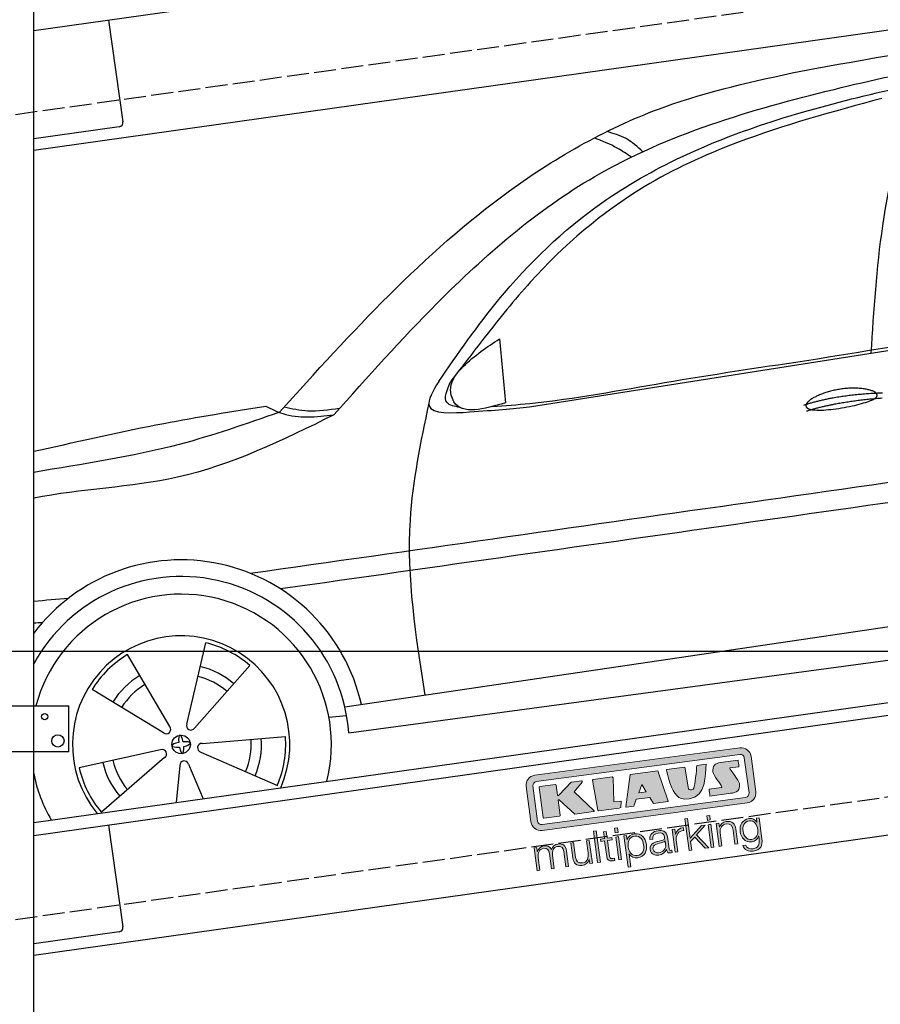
# Model space of a CAD drawing. Extents: x 13 to 6414, y -100 to 6001.
# Tile 3 of 6: x 1252 to 3214, y 1436 to 3680. Entities that reach past the tile are written whole.
import ezdxf

# ---------------------------------------------------------------- set-up
doc = ezdxf.new("R2010")
doc.units = 0
doc.header["$LTSCALE"] = 10
doc.header["$MEASUREMENT"] = 0
doc.linetypes.add('GEN3', pattern=[6.25, 5, -1.25])
doc.layers.get('0').update_dxf_attribs({"linetype": 'CONTINUOUS'})
doc.layers.get('DEFPOINTS').update_dxf_attribs({"linetype": 'CONTINUOUS'})
doc.layers.add('3', color=6, linetype='GEN3')
doc.layers.add('CAR', color=1, linetype='CONTINUOUS')
for name, color, linetype, lineweight in [('AM_0', 7, 'CONTINUOUS', 30), ('AM_5', 3, 'CONTINUOUS', 15), ('Logo', 7, 'CONTINUOUS', 25)]:
    doc.layers.add(name, color=color, linetype=linetype, lineweight=lineweight)
doc.dimstyles.new('KLAUS_DXF', dxfattribs={"dimscale": 20, "dimtxt": 3.5, "dimasz": 2, "dimexe": 2, "dimexo": 1, "dimgap": 1.5, "dimtad": 1, "dimlfac": 0.1, "dimdsep": 46, "dimtxsty": 'STANDARD', "dimblk": 'DOT', "dimcen": 2, "dimclrd": 256, "dimclre": 256, "dimclrt": 2, "dimadec": 0, "dimazin": 0, "dimtfac": 1, "dimtmove": 2, "dimatfit": 3, "dimfxl": 1, "dimtolj": 1, "dimarcsym": 0})

# ---------------------------------------------------------------- blocks, each defined once
blk = doc.blocks.new('KLAUS')
at = {"layer": 'Logo'}
h = blk.add_hatch(color=8, dxfattribs=at)
h.dxf.hatch_style = 2
edge = h.paths.add_edge_path()
edge.add_spline(control_points=[(3.6, 29.09), (2.88, 29.09), (2.3, 28.51), (2.3, 27.8), (2.3, 27.8), (2.3, 16.11), (2.3, 16.11), (2.3, 15.39), (2.88, 14.81), (3.6, 14.81), (3.6, 14.81), (71.16, 14.81), (71.16, 14.81), (71.88, 14.81), (72.46, 15.39), (72.46, 16.11), (72.46, 16.11), (72.46, 27.8), (72.46, 27.8), (72.46, 28.51), (71.88, 29.09), (71.16, 29.09), (71.16, 29.09), (3.6, 29.09), (3.6, 29.09), (3.6, 29.09), (3.6, 29.09), (3.6, 29.09)], knot_values=[0, 0, 0, 0, 1, 1, 1, 2, 2, 2, 3, 3, 3, 4, 4, 4, 5, 5, 5, 6, 6, 6, 7, 7, 7, 8, 8, 8, 9, 9, 9, 9], degree=3, periodic=0)
edge = h.paths.add_edge_path()
edge.add_spline(control_points=[(3.35, 31.23), (3.35, 31.23), (71.47, 31.23), (71.47, 31.23), (73.26, 31.23), (74.71, 29.77), (74.71, 27.99), (74.71, 27.99), (74.71, 16.17), (74.71, 16.17), (74.71, 14.38), (73.26, 12.93), (71.47, 12.93), (71.47, 12.93), (3.35, 12.93), (3.35, 12.93), (1.56, 12.93), (0.11, 14.38), (0.11, 16.17), (0.11, 16.17), (0.11, 27.99), (0.11, 27.99), (0.11, 29.77), (1.56, 31.23), (3.35, 31.23), (3.35, 31.23), (3.35, 31.23), (3.35, 31.23)], knot_values=[0, 0, 0, 0, 1, 1, 1, 2, 2, 2, 3, 3, 3, 4, 4, 4, 5, 5, 5, 6, 6, 6, 7, 7, 7, 8, 8, 8, 9, 9, 9, 9], degree=3, periodic=0)
h = blk.add_hatch(color=8, dxfattribs=at)
h.dxf.hatch_style = 2
edge = h.paths.add_edge_path()
edge.add_spline(control_points=[(4.5, 27.33), (4.5, 27.33), (9.7, 27.33), (9.7, 27.33), (9.84, 27.33), (9.96, 27.22), (9.96, 27.08), (9.96, 27.08), (9.96, 23.69), (9.96, 23.69), (9.96, 23.69), (9.94, 23.64), (10.04, 23.59), (10.14, 23.53), (10.2, 23.57), (10.2, 23.57), (10.2, 23.57), (10.51, 23.75), (10.51, 23.75), (10.51, 23.75), (14.94, 27.33), (14.94, 27.33), (14.94, 27.33), (18.41, 27.33), (18.41, 27.33), (18.41, 27.33), (18.49, 27.33), (18.56, 27.2), (18.65, 27.04), (18.53, 26.91), (18.53, 26.91), (18.53, 26.91), (15.49, 24.11), (15.49, 24.11), (15.49, 24.11), (21.14, 17.06), (21.14, 17.06), (21.14, 17.06), (21.13, 16.91), (21.13, 16.91), (21.08, 16.84), (20.99, 16.82), (20.99, 16.82), (20.99, 16.82), (14.7, 16.82), (14.7, 16.82), (14.7, 16.82), (10.26, 22.17), (10.26, 22.17), (10.26, 22.17), (10.19, 22.24), (10.08, 22.21), (9.97, 22.18), (9.96, 22.11), (9.96, 22.11), (9.96, 22.11), (9.96, 17.08), (9.96, 17.08), (9.96, 16.94), (9.84, 16.82), (9.7, 16.82), (9.7, 16.82), (4.5, 16.82), (4.5, 16.82), (4.36, 16.82), (4.25, 16.94), (4.25, 17.08), (4.25, 17.08), (4.25, 27.08), (4.25, 27.08), (4.25, 27.22), (4.36, 27.33), (4.5, 27.33), (4.5, 27.33), (4.5, 27.33), (4.5, 27.33)], knot_values=[0, 0, 0, 0, 1, 1, 1, 2, 2, 2, 3, 3, 3, 4, 4, 4, 5, 5, 5, 6, 6, 6, 7, 7, 7, 8, 8, 8, 9, 9, 9, 10, 10, 10, 11, 11, 11, 12, 12, 12, 13, 13, 13, 14, 14, 14, 15, 15, 15, 16, 16, 16, 17, 17, 17, 18, 18, 18, 19, 19, 19, 20, 20, 20, 21, 21, 21, 22, 22, 22, 23, 23, 23, 24, 24, 24, 25, 25, 25, 25], degree=3, periodic=0)
h = blk.add_hatch(color=8, dxfattribs=at)
h.dxf.hatch_style = 2
h.paths.add_polyline_path([(22.42, 17.06), (21.97, 27.15), (22.24, 27.33), (28.55, 27.33), (28.86, 26.97), (28.01, 19.08), (30.26, 19.07), (30.44, 18.95), (30.08, 16.95), (29.49, 16.82), (22.6, 16.82)])
h = blk.add_hatch(color=8, dxfattribs=at)
h.paths.add_polyline_path([(36.52, 21.01), (38.93, 21.01), (37.87, 23.57)])
h.paths.add_polyline_path([(34.52, 27.33), (43.65, 27.33), (45.76, 16.94), (45.57, 16.82), (40.83, 16.82), (39.89, 18.95), (35.42, 18.95), (34.27, 16.82), (31.78, 16.82), (31.66, 17)])
h = blk.add_hatch(color=8, dxfattribs=at)
h.dxf.hatch_style = 2
edge = h.paths.add_edge_path()
edge.add_spline(control_points=[(52.69, 27.32), (52.69, 27.32), (52.88, 20.14), (52.88, 20.14), (53.01, 19.89), (53.2, 19.77), (53.43, 19.71), (53.91, 19.59), (54.43, 19.57), (54.64, 20.03), (55.23, 21.34), (56.27, 25.45), (56.6, 27.33), (56.6, 27.33), (59.77, 27.33), (59.77, 27.33), (58.77, 23.9), (58.56, 16.82), (52.63, 16.76), (48.72, 16.72), (48.01, 19.35), (47.27, 22.24), (46.89, 23.68), (46.54, 27.33), (46.54, 27.33), (46.54, 27.33), (52.69, 27.32), (52.69, 27.32), (52.69, 27.32), (52.69, 27.32), (52.69, 27.32)], knot_values=[0, 0, 0, 0, 1, 1, 1, 2, 2, 2, 3, 3, 3, 4, 4, 4, 5, 5, 5, 6, 6, 6, 7, 7, 7, 8, 8, 8, 9, 9, 9, 10, 10, 10, 10], degree=3, periodic=0)
h = blk.add_hatch(color=8, dxfattribs=at)
h.dxf.hatch_style = 2
edge = h.paths.add_edge_path()
edge.add_spline(control_points=[(64.46, 27.33), (64.46, 27.33), (70.31, 27.33), (70.31, 27.33), (70.31, 26.52), (70.31, 26.02), (70.31, 25.12), (70.31, 25.12), (67.3, 25.12), (67.3, 25.12), (67.24, 25.04), (67.25, 25.11), (67.25, 24.91), (67.25, 24.88), (69.73, 20.38), (69.73, 19.57), (69.73, 16.4), (67.22, 16.81), (65.9, 16.82), (65.9, 16.82), (59.59, 16.82), (59.59, 16.82), (59.59, 17.76), (59.59, 18.23), (59.59, 19.14), (59.59, 19.14), (63.75, 19.14), (63.75, 19.14), (63.82, 19.22), (63.81, 19.11), (63.81, 19.31), (63.81, 20.32), (61.58, 23.06), (61.58, 24.63), (61.58, 26.33), (62.83, 27.34), (64.46, 27.33), (64.46, 27.33), (64.46, 27.33), (64.46, 27.33)], knot_values=[0, 0, 0, 0, 1, 1, 1, 2, 2, 2, 3, 3, 3, 4, 4, 4, 5, 5, 5, 6, 6, 6, 7, 7, 7, 8, 8, 8, 9, 9, 9, 10, 10, 10, 11, 11, 11, 12, 12, 12, 13, 13, 13, 13], degree=3, periodic=0)
h = blk.add_hatch(color=30, dxfattribs=at)
h.dxf.hatch_style = 2
h.paths.add_polyline_path([(20.07, 0), (20.99, 0), (20.99, 10.45), (20.07, 10.45)])
h = blk.add_hatch(color=30, dxfattribs=at)
h.dxf.hatch_style = 2
edge = h.paths.add_edge_path()
edge.add_spline(control_points=[(24.22, 9.82), (24.22, 9.82), (23.3, 9.82), (23.3, 9.82), (23.3, 9.82), (23.3, 7.55), (23.3, 7.55), (23.3, 7.55), (21.98, 7.55), (21.98, 7.55), (21.98, 7.55), (21.98, 6.78), (21.98, 6.78), (21.98, 6.78), (23.3, 6.78), (23.3, 6.78), (23.3, 6.78), (23.3, 1.61), (23.3, 1.61), (23.28, 0.32), (23.71, -0.09), (24.94, -0.09), (25.22, -0.09), (25.48, -0.06), (25.76, -0.06), (25.76, -0.06), (25.76, 0.73), (25.76, 0.73), (25.5, 0.7), (25.23, 0.69), (24.97, 0.69), (24.31, 0.73), (24.22, 1.08), (24.22, 1.68), (24.22, 1.68), (24.22, 6.78), (24.22, 6.78), (24.22, 6.78), (25.76, 6.78), (25.76, 6.78), (25.76, 6.78), (25.76, 7.55), (25.76, 7.55), (25.76, 7.55), (24.22, 7.55), (24.22, 7.55), (24.22, 7.55), (24.22, 9.82), (24.22, 9.82), (24.22, 9.82), (24.22, 9.82), (24.22, 9.82)], knot_values=[0, 0, 0, 0, 1, 1, 1, 2, 2, 2, 3, 3, 3, 4, 4, 4, 5, 5, 5, 6, 6, 6, 7, 7, 7, 8, 8, 8, 9, 9, 9, 10, 10, 10, 11, 11, 11, 12, 12, 12, 13, 13, 13, 14, 14, 14, 15, 15, 15, 16, 16, 16, 17, 17, 17, 17], degree=3, periodic=0)
h = blk.add_hatch(color=30, dxfattribs=at)
h.paths.add_polyline_path([(27.1, 0), (28.03, 0), (28.03, 7.55), (27.1, 7.55)])
h.paths.add_polyline_path([(27.1, 8.98), (28.03, 8.98), (28.03, 10.45), (27.1, 10.45)])
h = blk.add_hatch(color=30, dxfattribs=at)
h.dxf.hatch_style = 2
h.paths.add_polyline_path([(50.4, 0), (51.32, 0), (51.32, 2.87), (52.82, 4.11), (55.8, 0), (56.96, 0), (53.52, 4.76), (56.74, 7.55), (55.51, 7.55), (51.32, 3.89), (51.32, 10.45), (50.4, 10.45)])
h = blk.add_hatch(color=30, dxfattribs=at)
h.paths.add_polyline_path([(57.74, 0), (58.66, 0), (58.66, 7.55), (57.74, 7.55)])
h.paths.add_polyline_path([(57.74, 8.98), (58.66, 8.98), (58.66, 10.45), (57.74, 10.45)])
h = blk.add_hatch(color=30, dxfattribs=at)
h.dxf.hatch_style = 2
edge = h.paths.add_edge_path()
edge.add_spline(control_points=[(0, 0), (0, 0), (0.92, 0), (0.92, 0), (0.92, 0), (0.92, 4.22), (0.92, 4.22), (0.94, 5.8), (1.58, 7), (3.18, 7), (4.35, 7), (4.77, 6.15), (4.76, 5.12), (4.76, 5.12), (4.76, 0), (4.76, 0), (4.76, 0), (5.68, 0), (5.68, 0), (5.68, 0), (5.68, 4.27), (5.68, 4.27), (5.68, 5.68), (6.14, 7), (7.73, 7), (9.05, 7), (9.52, 6.32), (9.52, 5.08), (9.52, 5.08), (9.52, 0), (9.52, 0), (9.52, 0), (10.44, 0), (10.44, 0), (10.44, 0), (10.44, 5.12), (10.44, 5.12), (10.44, 6.91), (9.59, 7.77), (7.94, 7.77), (6.94, 7.77), (5.99, 7.29), (5.54, 6.3), (5.26, 7.29), (4.36, 7.77), (3.37, 7.77), (2.17, 7.77), (1.38, 7.19), (0.89, 6.28), (0.89, 6.28), (0.85, 6.28), (0.85, 6.28), (0.85, 6.28), (0.85, 7.55), (0.85, 7.55), (0.85, 7.55), (0, 7.55), (0, 7.55), (0, 7.55), (0, 0), (0, 0), (0, 0), (0, 0), (0, 0)], knot_values=[0, 0, 0, 0, 1, 1, 1, 2, 2, 2, 3, 3, 3, 4, 4, 4, 5, 5, 5, 6, 6, 6, 7, 7, 7, 8, 8, 8, 9, 9, 9, 10, 10, 10, 11, 11, 11, 12, 12, 12, 13, 13, 13, 14, 14, 14, 15, 15, 15, 16, 16, 16, 17, 17, 17, 18, 18, 18, 19, 19, 19, 20, 20, 20, 21, 21, 21, 21], degree=3, periodic=0)
h = blk.add_hatch(color=30, dxfattribs=at)
h.dxf.hatch_style = 2
edge = h.paths.add_edge_path()
edge.add_spline(control_points=[(18.31, 7.55), (18.31, 7.55), (17.39, 7.55), (17.39, 7.55), (17.39, 7.55), (17.39, 3.59), (17.39, 3.59), (17.39, 2.05), (16.7, 0.56), (15.12, 0.56), (13.66, 0.56), (13.15, 1.27), (13.1, 2.64), (13.1, 2.64), (13.1, 7.55), (13.1, 7.55), (13.1, 7.55), (12.18, 7.55), (12.18, 7.55), (12.18, 7.55), (12.18, 2.65), (12.18, 2.65), (12.18, 0.89), (12.93, -0.22), (14.83, -0.22), (15.96, -0.22), (16.95, 0.35), (17.44, 1.36), (17.44, 1.36), (17.47, 1.36), (17.47, 1.36), (17.47, 1.36), (17.47, 0), (17.47, 0), (17.47, 0), (18.31, 0), (18.31, 0), (18.31, 0), (18.31, 7.55), (18.31, 7.55), (18.31, 7.55), (18.31, 7.55), (18.31, 7.55)], knot_values=[0, 0, 0, 0, 1, 1, 1, 2, 2, 2, 3, 3, 3, 4, 4, 4, 5, 5, 5, 6, 6, 6, 7, 7, 7, 8, 8, 8, 9, 9, 9, 10, 10, 10, 11, 11, 11, 12, 12, 12, 13, 13, 13, 14, 14, 14, 14], degree=3, periodic=0)
h = blk.add_hatch(color=30, dxfattribs=at)
edge = h.paths.add_edge_path()
edge.add_spline(control_points=[(35.84, 3.78), (35.84, 2.21), (35.12, 0.56), (33.37, 0.56), (31.4, 0.56), (30.72, 2.21), (30.72, 3.78), (30.72, 5.49), (31.33, 7), (33.37, 7), (35.12, 7), (35.84, 5.34), (35.84, 3.78), (35.84, 3.78), (35.84, 3.78), (35.84, 3.78)], knot_values=[0, 0, 0, 0, 1, 1, 1, 2, 2, 2, 3, 3, 3, 4, 4, 4, 5, 5, 5, 5], degree=3, periodic=0)
edge = h.paths.add_edge_path()
edge.add_spline(control_points=[(29.79, -2.8), (29.79, -2.8), (30.72, -2.8), (30.72, -2.8), (30.72, -2.8), (30.72, 1.43), (30.72, 1.43), (30.72, 1.43), (30.74, 1.43), (30.74, 1.43), (31.14, 0.35), (32.24, -0.22), (33.37, -0.22), (35.66, -0.22), (36.76, 1.64), (36.76, 3.78), (36.76, 5.91), (35.66, 7.77), (33.37, 7.77), (32.15, 7.77), (31.1, 7.14), (30.67, 6.12), (30.67, 6.12), (30.64, 6.12), (30.64, 6.12), (30.64, 6.12), (30.64, 7.55), (30.64, 7.55), (30.64, 7.55), (29.79, 7.55), (29.79, 7.55), (29.79, 7.55), (29.79, -2.8), (29.79, -2.8), (29.79, -2.8), (29.79, -2.8), (29.79, -2.8)], knot_values=[0, 0, 0, 0, 1, 1, 1, 2, 2, 2, 3, 3, 3, 4, 4, 4, 5, 5, 5, 6, 6, 6, 7, 7, 7, 8, 8, 8, 9, 9, 9, 10, 10, 10, 11, 11, 11, 12, 12, 12, 12], degree=3, periodic=0)
h = blk.add_hatch(color=30, dxfattribs=at)
edge = h.paths.add_edge_path()
edge.add_spline(control_points=[(43.03, 2.93), (43.04, 1.45), (41.8, 0.56), (40.39, 0.56), (39.53, 0.56), (38.71, 1.13), (38.71, 2.05), (38.71, 3.53), (40.66, 3.51), (42.22, 3.79), (42.47, 3.84), (42.88, 3.91), (43, 4.13), (43, 4.13), (43.03, 4.13), (43.03, 4.13), (43.03, 4.13), (43.03, 2.93), (43.03, 2.93), (43.03, 2.93), (43.03, 2.93), (43.03, 2.93)], knot_values=[0, 0, 0, 0, 1, 1, 1, 2, 2, 2, 3, 3, 3, 4, 4, 4, 5, 5, 5, 6, 6, 6, 7, 7, 7, 7], degree=3, periodic=0)
edge = h.paths.add_edge_path()
edge.add_spline(control_points=[(39.03, 5.24), (39.06, 6.47), (39.91, 7), (41.05, 7), (42.14, 7), (43.03, 6.69), (43.03, 5.45), (43.03, 4.61), (42.6, 4.51), (41.84, 4.42), (39.85, 4.19), (37.79, 4.11), (37.79, 1.99), (37.79, 0.47), (38.93, -0.22), (40.32, -0.22), (41.77, -0.22), (42.43, 0.34), (43.07, 1.32), (43.07, 1.32), (43.1, 1.32), (43.1, 1.32), (43.1, 0.53), (43.25, 0), (44.19, 0), (44.43, 0), (44.58, 0.01), (44.79, 0.06), (44.79, 0.06), (44.79, 0.83), (44.79, 0.83), (44.71, 0.81), (44.6, 0.78), (44.49, 0.78), (44.13, 0.78), (43.95, 0.98), (43.95, 1.33), (43.95, 1.33), (43.95, 5.34), (43.95, 5.34), (43.95, 7.36), (42.5, 7.77), (41.17, 7.77), (39.44, 7.77), (38.2, 7.01), (38.11, 5.24), (38.11, 5.24), (39.03, 5.24), (39.03, 5.24), (39.03, 5.24), (39.03, 5.24), (39.03, 5.24)], knot_values=[0, 0, 0, 0, 1, 1, 1, 2, 2, 2, 3, 3, 3, 4, 4, 4, 5, 5, 5, 6, 6, 6, 7, 7, 7, 8, 8, 8, 9, 9, 9, 10, 10, 10, 11, 11, 11, 12, 12, 12, 13, 13, 13, 14, 14, 14, 15, 15, 15, 16, 16, 16, 17, 17, 17, 17], degree=3, periodic=0)
h = blk.add_hatch(color=30, dxfattribs=at)
h.dxf.hatch_style = 2
edge = h.paths.add_edge_path()
edge.add_spline(control_points=[(45.79, 0), (45.79, 0), (46.71, 0), (46.71, 0), (46.71, 0), (46.71, 4.03), (46.71, 4.03), (46.71, 5.59), (47.85, 6.82), (49.52, 6.73), (49.52, 6.73), (49.52, 7.66), (49.52, 7.66), (48.16, 7.72), (47.14, 7), (46.67, 5.78), (46.67, 5.78), (46.64, 5.78), (46.64, 5.78), (46.64, 5.78), (46.64, 7.55), (46.64, 7.55), (46.64, 7.55), (45.79, 7.55), (45.79, 7.55), (45.79, 7.55), (45.79, 0), (45.79, 0), (45.79, 0), (45.79, 0), (45.79, 0)], knot_values=[0, 0, 0, 0, 1, 1, 1, 2, 2, 2, 3, 3, 3, 4, 4, 4, 5, 5, 5, 6, 6, 6, 7, 7, 7, 8, 8, 8, 9, 9, 9, 10, 10, 10, 10], degree=3, periodic=0)
h = blk.add_hatch(color=30, dxfattribs=at)
h.dxf.hatch_style = 2
edge = h.paths.add_edge_path()
edge.add_spline(control_points=[(60.41, 0), (60.41, 0), (61.33, 0), (61.33, 0), (61.33, 0), (61.33, 4.41), (61.33, 4.41), (61.36, 5.89), (62.24, 7), (63.7, 7), (65.2, 7), (65.62, 6.02), (65.62, 4.71), (65.62, 4.71), (65.62, 0), (65.62, 0), (65.62, 0), (66.54, 0), (66.54, 0), (66.54, 0), (66.54, 4.86), (66.54, 4.86), (66.54, 6.66), (65.9, 7.77), (63.78, 7.77), (62.71, 7.77), (61.7, 7.16), (61.36, 6.25), (61.36, 6.25), (61.33, 6.25), (61.33, 6.25), (61.33, 6.25), (61.33, 7.55), (61.33, 7.55), (61.33, 7.55), (60.41, 7.55), (60.41, 7.55), (60.41, 7.55), (60.41, 0), (60.41, 0), (60.41, 0), (60.41, 0), (60.41, 0)], knot_values=[0, 0, 0, 0, 1, 1, 1, 2, 2, 2, 3, 3, 3, 4, 4, 4, 5, 5, 5, 6, 6, 6, 7, 7, 7, 8, 8, 8, 9, 9, 9, 10, 10, 10, 11, 11, 11, 12, 12, 12, 13, 13, 13, 14, 14, 14, 14], degree=3, periodic=0)
h = blk.add_hatch(color=30, dxfattribs=at)
edge = h.paths.add_edge_path()
edge.add_spline(control_points=[(71.32, 0.86), (69.62, 0.86), (68.83, 2.34), (68.83, 3.86), (68.83, 5.43), (69.56, 7), (71.32, 7), (73.06, 7), (73.75, 5.34), (73.75, 3.86), (73.75, 2.33), (72.91, 0.86), (71.32, 0.86), (71.32, 0.86), (71.32, 0.86), (71.32, 0.86)], knot_values=[0, 0, 0, 0, 1, 1, 1, 2, 2, 2, 3, 3, 3, 4, 4, 4, 5, 5, 5, 5], degree=3, periodic=0)
edge = h.paths.add_edge_path()
edge.add_spline(control_points=[(74.67, 7.55), (74.67, 7.55), (73.75, 7.55), (73.75, 7.55), (73.75, 7.55), (73.75, 6.25), (73.75, 6.25), (73.75, 6.25), (73.72, 6.25), (73.72, 6.25), (73.35, 7.09), (72.41, 7.77), (71.32, 7.77), (69.13, 7.77), (67.9, 6.05), (67.9, 3.97), (67.9, 1.82), (68.9, 0.09), (71.32, 0.09), (72.4, 0.09), (73.29, 0.72), (73.72, 1.64), (73.72, 1.64), (73.75, 1.64), (73.75, 1.64), (73.75, 1.64), (73.75, 0.61), (73.75, 0.61), (73.75, -1.23), (73.01, -2.24), (71.32, -2.24), (70.29, -2.24), (69.31, -1.85), (69.1, -0.73), (69.1, -0.73), (68.18, -0.73), (68.18, -0.73), (68.31, -2.34), (69.81, -3.02), (71.32, -3.02), (73.79, -3.02), (74.65, -1.64), (74.67, 0.61), (74.67, 0.61), (74.67, 7.55), (74.67, 7.55), (74.67, 7.55), (74.67, 7.55), (74.67, 7.55)], knot_values=[0, 0, 0, 0, 1, 1, 1, 2, 2, 2, 3, 3, 3, 4, 4, 4, 5, 5, 5, 6, 6, 6, 7, 7, 7, 8, 8, 8, 9, 9, 9, 10, 10, 10, 11, 11, 11, 12, 12, 12, 13, 13, 13, 14, 14, 14, 15, 15, 15, 16, 16, 16, 16], degree=3, periodic=0)
at = {"layer": 'Logo', "lineweight": 0}
for points in [[(22.42, 17.06), (21.97, 27.15), (22.24, 27.33), (28.55, 27.33), (28.86, 26.97), (28.01, 19.08), (30.26, 19.07), (30.44, 18.95), (30.08, 16.95), (29.49, 16.82), (22.6, 16.82), (22.42, 17.06), (22.42, 17.06)], [(34.52, 27.33), (43.65, 27.33), (45.76, 16.94), (45.57, 16.82), (40.83, 16.82), (39.89, 18.95), (35.42, 18.95), (34.27, 16.82), (31.78, 16.82), (31.66, 17), (34.52, 27.33), (34.52, 27.33)], [(36.52, 21.01), (38.93, 21.01), (37.87, 23.57), (36.52, 21.01), (36.52, 21.01)], [(20.07, 0), (20.99, 0), (20.99, 10.45), (20.07, 10.45), (20.07, 0), (20.07, 0)], [(27.1, 8.98), (28.03, 8.98), (28.03, 10.45), (27.1, 10.45), (27.1, 8.98), (27.1, 8.98)], [(50.4, 0), (51.32, 0), (51.32, 2.87), (52.82, 4.11), (55.8, 0), (56.96, 0), (53.52, 4.76), (56.74, 7.55), (55.51, 7.55), (51.32, 3.89), (51.32, 10.45), (50.4, 10.45), (50.4, 0), (50.4, 0)], [(57.74, 8.98), (58.66, 8.98), (58.66, 10.45), (57.74, 10.45), (57.74, 8.98), (57.74, 8.98)], [(27.1, 0), (28.03, 0), (28.03, 7.55), (27.1, 7.55), (27.1, 0), (27.1, 0)], [(57.74, 0), (58.66, 0), (58.66, 7.55), (57.74, 7.55), (57.74, 0), (57.74, 0)]]:
    blk.add_lwpolyline(points, dxfattribs=at)
for points, knots in [([(3.35, 31.23), (3.35, 31.23), (71.47, 31.23), (71.47, 31.23), (73.26, 31.23), (74.71, 29.77), (74.71, 27.99), (74.71, 27.99), (74.71, 16.17), (74.71, 16.17), (74.71, 14.38), (73.26, 12.93), (71.47, 12.93), (71.47, 12.93), (3.35, 12.93), (3.35, 12.93), (1.56, 12.93), (0.11, 14.38), (0.11, 16.17), (0.11, 16.17), (0.11, 27.99), (0.11, 27.99), (0.11, 29.77), (1.56, 31.23), (3.35, 31.23), (3.35, 31.23), (3.35, 31.23), (3.35, 31.23)], [0, 0, 0, 0, 1, 1, 1, 2, 2, 2, 3, 3, 3, 4, 4, 4, 5, 5, 5, 6, 6, 6, 7, 7, 7, 8, 8, 8, 9, 9, 9, 9]), ([(3.6, 29.09), (2.88, 29.09), (2.3, 28.51), (2.3, 27.8), (2.3, 27.8), (2.3, 16.11), (2.3, 16.11), (2.3, 15.39), (2.88, 14.81), (3.6, 14.81), (3.6, 14.81), (71.16, 14.81), (71.16, 14.81), (71.88, 14.81), (72.46, 15.39), (72.46, 16.11), (72.46, 16.11), (72.46, 27.8), (72.46, 27.8), (72.46, 28.51), (71.88, 29.09), (71.16, 29.09), (71.16, 29.09), (3.6, 29.09), (3.6, 29.09), (3.6, 29.09), (3.6, 29.09), (3.6, 29.09)], [0, 0, 0, 0, 1, 1, 1, 2, 2, 2, 3, 3, 3, 4, 4, 4, 5, 5, 5, 6, 6, 6, 7, 7, 7, 8, 8, 8, 9, 9, 9, 9]), ([(4.5, 27.33), (4.5, 27.33), (9.7, 27.33), (9.7, 27.33), (9.84, 27.33), (9.96, 27.22), (9.96, 27.08), (9.96, 27.08), (9.96, 23.69), (9.96, 23.69), (9.96, 23.69), (9.94, 23.64), (10.04, 23.59), (10.14, 23.53), (10.2, 23.57), (10.2, 23.57), (10.2, 23.57), (10.51, 23.75), (10.51, 23.75), (10.51, 23.75), (14.94, 27.33), (14.94, 27.33), (14.94, 27.33), (18.41, 27.33), (18.41, 27.33), (18.41, 27.33), (18.49, 27.33), (18.56, 27.2), (18.65, 27.04), (18.53, 26.91), (18.53, 26.91), (18.53, 26.91), (15.49, 24.11), (15.49, 24.11), (15.49, 24.11), (21.14, 17.06), (21.14, 17.06), (21.14, 17.06), (21.13, 16.91), (21.13, 16.91), (21.08, 16.84), (20.99, 16.82), (20.99, 16.82), (20.99, 16.82), (14.7, 16.82), (14.7, 16.82), (14.7, 16.82), (10.26, 22.17), (10.26, 22.17), (10.26, 22.17), (10.19, 22.24), (10.08, 22.21), (9.97, 22.18), (9.96, 22.11), (9.96, 22.11), (9.96, 22.11), (9.96, 17.08), (9.96, 17.08), (9.96, 16.94), (9.84, 16.82), (9.7, 16.82), (9.7, 16.82), (4.5, 16.82), (4.5, 16.82), (4.36, 16.82), (4.25, 16.94), (4.25, 17.08), (4.25, 17.08), (4.25, 27.08), (4.25, 27.08), (4.25, 27.22), (4.36, 27.33), (4.5, 27.33), (4.5, 27.33), (4.5, 27.33), (4.5, 27.33)], [0, 0, 0, 0, 1, 1, 1, 2, 2, 2, 3, 3, 3, 4, 4, 4, 5, 5, 5, 6, 6, 6, 7, 7, 7, 8, 8, 8, 9, 9, 9, 10, 10, 10, 11, 11, 11, 12, 12, 12, 13, 13, 13, 14, 14, 14, 15, 15, 15, 16, 16, 16, 17, 17, 17, 18, 18, 18, 19, 19, 19, 20, 20, 20, 21, 21, 21, 22, 22, 22, 23, 23, 23, 24, 24, 24, 25, 25, 25, 25]), ([(52.69, 27.32), (52.69, 27.32), (52.88, 20.14), (52.88, 20.14), (53.01, 19.89), (53.2, 19.77), (53.43, 19.71), (53.91, 19.59), (54.43, 19.57), (54.64, 20.03), (55.23, 21.34), (56.27, 25.45), (56.6, 27.33), (56.6, 27.33), (59.77, 27.33), (59.77, 27.33), (58.77, 23.9), (58.56, 16.82), (52.63, 16.76), (48.72, 16.72), (48.01, 19.35), (47.27, 22.24), (46.89, 23.68), (46.54, 27.33), (46.54, 27.33), (46.54, 27.33), (52.69, 27.32), (52.69, 27.32), (52.69, 27.32), (52.69, 27.32), (52.69, 27.32)], [0, 0, 0, 0, 1, 1, 1, 2, 2, 2, 3, 3, 3, 4, 4, 4, 5, 5, 5, 6, 6, 6, 7, 7, 7, 8, 8, 8, 9, 9, 9, 10, 10, 10, 10]), ([(64.46, 27.33), (64.46, 27.33), (70.31, 27.33), (70.31, 27.33), (70.31, 26.52), (70.31, 26.02), (70.31, 25.12), (70.31, 25.12), (67.3, 25.12), (67.3, 25.12), (67.24, 25.04), (67.25, 25.11), (67.25, 24.91), (67.25, 24.88), (69.73, 20.38), (69.73, 19.57), (69.73, 16.4), (67.22, 16.81), (65.9, 16.82), (65.9, 16.82), (59.59, 16.82), (59.59, 16.82), (59.59, 17.76), (59.59, 18.23), (59.59, 19.14), (59.59, 19.14), (63.75, 19.14), (63.75, 19.14), (63.82, 19.22), (63.81, 19.11), (63.81, 19.31), (63.81, 20.32), (61.58, 23.06), (61.58, 24.63), (61.58, 26.33), (62.83, 27.34), (64.46, 27.33), (64.46, 27.33), (64.46, 27.33), (64.46, 27.33)], [0, 0, 0, 0, 1, 1, 1, 2, 2, 2, 3, 3, 3, 4, 4, 4, 5, 5, 5, 6, 6, 6, 7, 7, 7, 8, 8, 8, 9, 9, 9, 10, 10, 10, 11, 11, 11, 12, 12, 12, 13, 13, 13, 13]), ([(24.22, 9.82), (24.22, 9.82), (23.3, 9.82), (23.3, 9.82), (23.3, 9.82), (23.3, 7.55), (23.3, 7.55), (23.3, 7.55), (21.98, 7.55), (21.98, 7.55), (21.98, 7.55), (21.98, 6.78), (21.98, 6.78), (21.98, 6.78), (23.3, 6.78), (23.3, 6.78), (23.3, 6.78), (23.3, 1.61), (23.3, 1.61), (23.28, 0.32), (23.71, -0.09), (24.94, -0.09), (25.22, -0.09), (25.48, -0.06), (25.76, -0.06), (25.76, -0.06), (25.76, 0.73), (25.76, 0.73), (25.5, 0.7), (25.23, 0.69), (24.97, 0.69), (24.31, 0.73), (24.22, 1.08), (24.22, 1.68), (24.22, 1.68), (24.22, 6.78), (24.22, 6.78), (24.22, 6.78), (25.76, 6.78), (25.76, 6.78), (25.76, 6.78), (25.76, 7.55), (25.76, 7.55), (25.76, 7.55), (24.22, 7.55), (24.22, 7.55), (24.22, 7.55), (24.22, 9.82), (24.22, 9.82), (24.22, 9.82), (24.22, 9.82), (24.22, 9.82)], [0, 0, 0, 0, 1, 1, 1, 2, 2, 2, 3, 3, 3, 4, 4, 4, 5, 5, 5, 6, 6, 6, 7, 7, 7, 8, 8, 8, 9, 9, 9, 10, 10, 10, 11, 11, 11, 12, 12, 12, 13, 13, 13, 14, 14, 14, 15, 15, 15, 16, 16, 16, 17, 17, 17, 17]), ([(0, 0), (0, 0), (0.92, 0), (0.92, 0), (0.92, 0), (0.92, 4.22), (0.92, 4.22), (0.94, 5.8), (1.58, 7), (3.18, 7), (4.35, 7), (4.77, 6.15), (4.76, 5.12), (4.76, 5.12), (4.76, 0), (4.76, 0), (4.76, 0), (5.68, 0), (5.68, 0), (5.68, 0), (5.68, 4.27), (5.68, 4.27), (5.68, 5.68), (6.14, 7), (7.73, 7), (9.05, 7), (9.52, 6.32), (9.52, 5.08), (9.52, 5.08), (9.52, 0), (9.52, 0), (9.52, 0), (10.44, 0), (10.44, 0), (10.44, 0), (10.44, 5.12), (10.44, 5.12), (10.44, 6.91), (9.59, 7.77), (7.94, 7.77), (6.94, 7.77), (5.99, 7.29), (5.54, 6.3), (5.26, 7.29), (4.36, 7.77), (3.37, 7.77), (2.17, 7.77), (1.38, 7.19), (0.89, 6.28), (0.89, 6.28), (0.85, 6.28), (0.85, 6.28), (0.85, 6.28), (0.85, 7.55), (0.85, 7.55), (0.85, 7.55), (0, 7.55), (0, 7.55), (0, 7.55), (0, 0), (0, 0), (0, 0), (0, 0), (0, 0)], [0, 0, 0, 0, 1, 1, 1, 2, 2, 2, 3, 3, 3, 4, 4, 4, 5, 5, 5, 6, 6, 6, 7, 7, 7, 8, 8, 8, 9, 9, 9, 10, 10, 10, 11, 11, 11, 12, 12, 12, 13, 13, 13, 14, 14, 14, 15, 15, 15, 16, 16, 16, 17, 17, 17, 18, 18, 18, 19, 19, 19, 20, 20, 20, 21, 21, 21, 21]), ([(18.31, 7.55), (18.31, 7.55), (17.39, 7.55), (17.39, 7.55), (17.39, 7.55), (17.39, 3.59), (17.39, 3.59), (17.39, 2.05), (16.7, 0.56), (15.12, 0.56), (13.66, 0.56), (13.15, 1.27), (13.1, 2.64), (13.1, 2.64), (13.1, 7.55), (13.1, 7.55), (13.1, 7.55), (12.18, 7.55), (12.18, 7.55), (12.18, 7.55), (12.18, 2.65), (12.18, 2.65), (12.18, 0.89), (12.93, -0.22), (14.83, -0.22), (15.96, -0.22), (16.95, 0.35), (17.44, 1.36), (17.44, 1.36), (17.47, 1.36), (17.47, 1.36), (17.47, 1.36), (17.47, 0), (17.47, 0), (17.47, 0), (18.31, 0), (18.31, 0), (18.31, 0), (18.31, 7.55), (18.31, 7.55), (18.31, 7.55), (18.31, 7.55), (18.31, 7.55)], [0, 0, 0, 0, 1, 1, 1, 2, 2, 2, 3, 3, 3, 4, 4, 4, 5, 5, 5, 6, 6, 6, 7, 7, 7, 8, 8, 8, 9, 9, 9, 10, 10, 10, 11, 11, 11, 12, 12, 12, 13, 13, 13, 14, 14, 14, 14]), ([(29.79, -2.8), (29.79, -2.8), (30.72, -2.8), (30.72, -2.8), (30.72, -2.8), (30.72, 1.43), (30.72, 1.43), (30.72, 1.43), (30.74, 1.43), (30.74, 1.43), (31.14, 0.35), (32.24, -0.22), (33.37, -0.22), (35.66, -0.22), (36.76, 1.64), (36.76, 3.78), (36.76, 5.91), (35.66, 7.77), (33.37, 7.77), (32.15, 7.77), (31.1, 7.14), (30.67, 6.12), (30.67, 6.12), (30.64, 6.12), (30.64, 6.12), (30.64, 6.12), (30.64, 7.55), (30.64, 7.55), (30.64, 7.55), (29.79, 7.55), (29.79, 7.55), (29.79, 7.55), (29.79, -2.8), (29.79, -2.8), (29.79, -2.8), (29.79, -2.8), (29.79, -2.8)], [0, 0, 0, 0, 1, 1, 1, 2, 2, 2, 3, 3, 3, 4, 4, 4, 5, 5, 5, 6, 6, 6, 7, 7, 7, 8, 8, 8, 9, 9, 9, 10, 10, 10, 11, 11, 11, 12, 12, 12, 12]), ([(35.84, 3.78), (35.84, 2.21), (35.12, 0.56), (33.37, 0.56), (31.4, 0.56), (30.72, 2.21), (30.72, 3.78), (30.72, 5.49), (31.33, 7), (33.37, 7), (35.12, 7), (35.84, 5.34), (35.84, 3.78), (35.84, 3.78), (35.84, 3.78), (35.84, 3.78)], [0, 0, 0, 0, 1, 1, 1, 2, 2, 2, 3, 3, 3, 4, 4, 4, 5, 5, 5, 5]), ([(39.03, 5.24), (39.06, 6.47), (39.91, 7), (41.05, 7), (42.14, 7), (43.03, 6.69), (43.03, 5.45), (43.03, 4.61), (42.6, 4.51), (41.84, 4.42), (39.85, 4.19), (37.79, 4.11), (37.79, 1.99), (37.79, 0.47), (38.93, -0.22), (40.32, -0.22), (41.77, -0.22), (42.43, 0.34), (43.07, 1.32), (43.07, 1.32), (43.1, 1.32), (43.1, 1.32), (43.1, 0.53), (43.25, 0), (44.19, 0), (44.43, 0), (44.58, 0.01), (44.79, 0.06), (44.79, 0.06), (44.79, 0.83), (44.79, 0.83), (44.71, 0.81), (44.6, 0.78), (44.49, 0.78), (44.13, 0.78), (43.95, 0.98), (43.95, 1.33), (43.95, 1.33), (43.95, 5.34), (43.95, 5.34), (43.95, 7.36), (42.5, 7.77), (41.17, 7.77), (39.44, 7.77), (38.2, 7.01), (38.11, 5.24), (38.11, 5.24), (39.03, 5.24), (39.03, 5.24), (39.03, 5.24), (39.03, 5.24), (39.03, 5.24)], [0, 0, 0, 0, 1, 1, 1, 2, 2, 2, 3, 3, 3, 4, 4, 4, 5, 5, 5, 6, 6, 6, 7, 7, 7, 8, 8, 8, 9, 9, 9, 10, 10, 10, 11, 11, 11, 12, 12, 12, 13, 13, 13, 14, 14, 14, 15, 15, 15, 16, 16, 16, 17, 17, 17, 17]), ([(45.79, 0), (45.79, 0), (46.71, 0), (46.71, 0), (46.71, 0), (46.71, 4.03), (46.71, 4.03), (46.71, 5.59), (47.85, 6.82), (49.52, 6.73), (49.52, 6.73), (49.52, 7.66), (49.52, 7.66), (48.16, 7.72), (47.14, 7), (46.67, 5.78), (46.67, 5.78), (46.64, 5.78), (46.64, 5.78), (46.64, 5.78), (46.64, 7.55), (46.64, 7.55), (46.64, 7.55), (45.79, 7.55), (45.79, 7.55), (45.79, 7.55), (45.79, 0), (45.79, 0), (45.79, 0), (45.79, 0), (45.79, 0)], [0, 0, 0, 0, 1, 1, 1, 2, 2, 2, 3, 3, 3, 4, 4, 4, 5, 5, 5, 6, 6, 6, 7, 7, 7, 8, 8, 8, 9, 9, 9, 10, 10, 10, 10]), ([(60.41, 0), (60.41, 0), (61.33, 0), (61.33, 0), (61.33, 0), (61.33, 4.41), (61.33, 4.41), (61.36, 5.89), (62.24, 7), (63.7, 7), (65.2, 7), (65.62, 6.02), (65.62, 4.71), (65.62, 4.71), (65.62, 0), (65.62, 0), (65.62, 0), (66.54, 0), (66.54, 0), (66.54, 0), (66.54, 4.86), (66.54, 4.86), (66.54, 6.66), (65.9, 7.77), (63.78, 7.77), (62.71, 7.77), (61.7, 7.16), (61.36, 6.25), (61.36, 6.25), (61.33, 6.25), (61.33, 6.25), (61.33, 6.25), (61.33, 7.55), (61.33, 7.55), (61.33, 7.55), (60.41, 7.55), (60.41, 7.55), (60.41, 7.55), (60.41, 0), (60.41, 0), (60.41, 0), (60.41, 0), (60.41, 0)], [0, 0, 0, 0, 1, 1, 1, 2, 2, 2, 3, 3, 3, 4, 4, 4, 5, 5, 5, 6, 6, 6, 7, 7, 7, 8, 8, 8, 9, 9, 9, 10, 10, 10, 11, 11, 11, 12, 12, 12, 13, 13, 13, 14, 14, 14, 14]), ([(74.67, 7.55), (74.67, 7.55), (73.75, 7.55), (73.75, 7.55), (73.75, 7.55), (73.75, 6.25), (73.75, 6.25), (73.75, 6.25), (73.72, 6.25), (73.72, 6.25), (73.35, 7.09), (72.41, 7.77), (71.32, 7.77), (69.13, 7.77), (67.9, 6.05), (67.9, 3.97), (67.9, 1.82), (68.9, 0.09), (71.32, 0.09), (72.4, 0.09), (73.29, 0.72), (73.72, 1.64), (73.72, 1.64), (73.75, 1.64), (73.75, 1.64), (73.75, 1.64), (73.75, 0.61), (73.75, 0.61), (73.75, -1.23), (73.01, -2.24), (71.32, -2.24), (70.29, -2.24), (69.31, -1.85), (69.1, -0.73), (69.1, -0.73), (68.18, -0.73), (68.18, -0.73), (68.31, -2.34), (69.81, -3.02), (71.32, -3.02), (73.79, -3.02), (74.65, -1.64), (74.67, 0.61), (74.67, 0.61), (74.67, 7.55), (74.67, 7.55), (74.67, 7.55), (74.67, 7.55), (74.67, 7.55)], [0, 0, 0, 0, 1, 1, 1, 2, 2, 2, 3, 3, 3, 4, 4, 4, 5, 5, 5, 6, 6, 6, 7, 7, 7, 8, 8, 8, 9, 9, 9, 10, 10, 10, 11, 11, 11, 12, 12, 12, 13, 13, 13, 14, 14, 14, 15, 15, 15, 16, 16, 16, 16]), ([(71.32, 0.86), (69.62, 0.86), (68.83, 2.34), (68.83, 3.86), (68.83, 5.43), (69.56, 7), (71.32, 7), (73.06, 7), (73.75, 5.34), (73.75, 3.86), (73.75, 2.33), (72.91, 0.86), (71.32, 0.86), (71.32, 0.86), (71.32, 0.86), (71.32, 0.86)], [0, 0, 0, 0, 1, 1, 1, 2, 2, 2, 3, 3, 3, 4, 4, 4, 5, 5, 5, 5]), ([(43.03, 2.93), (43.04, 1.45), (41.8, 0.56), (40.39, 0.56), (39.53, 0.56), (38.71, 1.13), (38.71, 2.05), (38.71, 3.53), (40.66, 3.51), (42.22, 3.79), (42.47, 3.84), (42.88, 3.91), (43, 4.13), (43, 4.13), (43.03, 4.13), (43.03, 4.13), (43.03, 4.13), (43.03, 2.93), (43.03, 2.93), (43.03, 2.93), (43.03, 2.93), (43.03, 2.93)], [0, 0, 0, 0, 1, 1, 1, 2, 2, 2, 3, 3, 3, 4, 4, 4, 5, 5, 5, 6, 6, 6, 7, 7, 7, 7])]:
    blk.add_open_spline(points, degree=3, knots=knots, dxfattribs=at)
blk = doc.blocks.new('_DOT')
at = {"color": 0, "linetype": 'ByBlock'}
blk.add_line((-0.5, 0), (-1, 0), dxfattribs=at)
at = {"color": 0, "linetype": 'ByBlock', "const_width": 0.5}
blk.add_lwpolyline([(-0.25, 0, 1), (0.25, 0, 1)], format="xyb", close=True, dxfattribs=at)
blk = doc.blocks.new('*D9')
at = {"layer": 'AM_5', "lineweight": -2, "transparency": 16777216}
for p, q in [((5804.1, 2240), (84.1, 2240)), ((124.1, 430), (124.1, 2200)), ((504.1, 390), (84.1, 390))]:
    blk.add_line(p, q, dxfattribs=at)
at = {"layer": 'DEFPOINTS', "color": 0, "transparency": 16777216}
for p in [(124.1, 2240), (5824.1, 2240), (524.1, 390)]:
    blk.add_point(p, dxfattribs=at)
at = {"layer": 'AM_5', "lineweight": -2, "transparency": 16777216, "xscale": 40, "yscale": 40, "zscale": 40}
for p, rotation in [((124.1, 2240), 90), ((124.1, 390), 270)]:
    blk.add_blockref('_DOT', p, dxfattribs=dict(at, rotation=rotation))
at = {"layer": 'AM_5', "color": 2, "transparency": 16777216, "insert": (59.1, 1315), "char_height": 70, "attachment_point": 5, "rotation": 90}
blk.add_mtext('\\A1;185', dxfattribs=at)
blk = doc.blocks.new('*D10')
at = {"layer": 'AM_5', "lineweight": -2, "transparency": 16777216}
for p, q in [((504.1, 3240), (84.1, 3240)), ((124.1, 2280), (124.1, 3200)), ((5804.1, 2240), (84.1, 2240))]:
    blk.add_line(p, q, dxfattribs=at)
at = {"layer": 'DEFPOINTS', "color": 0, "transparency": 16777216}
for p in [(124.1, 3240), (524.1, 3240), (5824.1, 2240)]:
    blk.add_point(p, dxfattribs=at)
at = {"layer": 'AM_5', "lineweight": -2, "transparency": 16777216, "xscale": 40, "yscale": 40, "zscale": 40}
for p, rotation in [((124.1, 3240), 90), ((124.1, 2240), 270)]:
    blk.add_blockref('_DOT', p, dxfattribs=dict(at, rotation=rotation))
at = {"layer": 'AM_5', "color": 2, "transparency": 16777216, "insert": (59.1, 2740), "char_height": 70, "attachment_point": 5, "rotation": 90}
blk.add_mtext('\\A1;100', dxfattribs=at)
blk = doc.blocks.new('EG_car')
at = {"layer": 'CAR'}
for p, q in [((45061.6, 4531.7), (46636.2, 4778.9)), ((44993, 4686.8), (45006.4, 4540.9)), ((44640.5, 3847.7), (46613.9, 4138.9)), ((44649.3, 3788.6), (46624.9, 4054.7)), ((44280.1, 3808.8), (44323.7, 3994)), ((44241.4, 3803), (44145, 3967)), ((44298, 3799.6), (44424.2, 3942)), ((44227.1, 3788.8), (44064.4, 3887.4)), ((44604.2, 3824.2), (44644.4, 3828.4)), ((44315.5, 3764.6), (44505.1, 3780.4)), ((44220.7, 3750.2), (44034.9, 3709.2)), ((44229.7, 3732.2), (44085.7, 3607.9)), ((44312.3, 3744.7), (44486.7, 3668.7)), ((44264.5, 3714.2), (44256.3, 3630)), ((44284.4, 3717.2), (44317.4, 3638.6))]:
    blk.add_line(p, q, dxfattribs=at)
blk.add_circle((44267.4, 3762.3), 21.1, dxfattribs=at)
for centre, radius, start, end in [((44267.4, 3762.3), 420.7, 12.4782, 142.9782), ((44267.4, 3762.3), 382.8, 3.9409, 151.3421), ((44267.4, 3762.3), 342.5, 345.7894, 165.0899), ((44267.4, 3762.3), 247.7, 336.4923, 219.5077), ((44267.4, 3762.3), 238.4, 48.8791, 76.3501), ((44267.4, 3762.3), 238.4, 120.8791, 148.3501), ((44267.4, 3762.3), 183.1, 49.0088, 76.2204), ((44267.4, 3762.3), 183.1, 121.0088, 148.2204), ((44267.4, 3762.3), 159.7, 49.089, 76.1378), ((44267.4, 3762.3), 159.7, 121.0915, 148.1403), ((44233.5, 3796.7), 10.1, 231.0149, 38.2143), ((44289.6, 3805.2), 10.1, 159.0149, 326.2143), ((44267.4, 3762.3), 159.7, 337.0888, 4.1364), ((44267.4, 3762.3), 183.1, 337.0088, 4.2204), ((44267.4, 3762.3), 238.4, 336.8791, 4.3501), ((44224.2, 3740.7), 10.1, 303.0149, 110.2143), ((44315, 3754.5), 10.1, 87.0149, 254.2143), ((44267.4, 3762.3), 159.7, 193.0928, 220.1404), ((44267.4, 3762.3), 238.4, 192.8791, 220.3501), ((44267.4, 3762.3), 183.1, 193.0088, 220.2204), ((44274.6, 3714.6), 10.1, 15.0149, 182.2143), ((44267.4, 3762.3), 342.5, 191.219, 210.2106), ((44267.4, 3762.3), 247.7, 228.0703, 228.1969)]:
    blk.add_arc(centre, radius, start, end, dxfattribs=at)
for centre, major_axis, ratio, start_param, end_param in [((44267.6, 3762.4), (3, -20.9), 0.248275, 8.109253, 10.739069), ((44267.4, 3762.3), (-20.9, -3), 0.26044, 4.945458, 7.62088), ((44267.6, 3762.4), (3, -20.9), 0.248275, 4.968287, 7.599306), ((44267.4, 3762.3), (-20.9, -3), 0.26044, 8.106084, 10.743517)]:
    blk.add_ellipse(centre, major_axis=major_axis, ratio=ratio, start_param=start_param, end_param=end_param, dxfattribs=at)
for points, degree, knots in [([(45679.6, 5297.1), (45832.8, 5324.7), (46150.2, 5381.9), (46470.4, 5420.4), (46636.2, 5440.1)], 3, [0, 0, 0, 0, 466.632282, 967.371588, 967.371588, 967.371588, 967.371588]), ([(44615.4, 4513.3), (44692.2, 4599.4), (44871, 4800.1), (45226.4, 5109.2), (45736.2, 5259.5), (46216.5, 5354.4), (46512.7, 5385.9), (46636.2, 5398.7)], 3, [0, 0, 0, 0, 346.68192, 807.884848, 1388.232006, 1908.996141, 2281.102326, 2281.102326, 2281.102326, 2281.102326]), ([(44491.5, 4519.5), (44655.3, 4700.6), (44909.5, 4981.6), (45338.5, 5223.7), (45574.8, 5274.6), (45679.6, 5297.1)], 3, [0, 0, 0, 0, 727.920781, 1130.082198, 1450.622154, 1450.622154, 1450.622154, 1450.622154]), ([(44854.6, 4589.7), (44898.5, 4653.1), (45003.5, 4805), (45239.8, 5032.6), (45612.4, 5197.7), (45899, 5258.6), (46050.2, 5290.8)], 3, [0, 0, 0, 0, 231.40141, 553.995069, 969.143657, 1432.987613, 1432.987613, 1432.987613, 1432.987613]), ([(45840.3, 4654), (45846.4, 4751.2), (45859.3, 4958.1), (45909.2, 5159.4), (45935.6, 5266.1)], 3, [0, 0, 0, 0, 291.549873, 620.666388, 620.666388, 620.666388, 620.666388]), ([(45864.3, 5234.6), (45752.9, 5204.5), (45566.2, 5154.1), (45286.4, 5026.3), (45096.6, 4863.7), (44966.5, 4700), (44907.7, 4623.5), (44882.5, 4590.7)], 3, [0, 0, 0, 0, 345.952761, 579.243774, 917.237575, 1082.226642, 1206.634395, 1206.634395, 1206.634395, 1206.634395]), ([(45293.6, 5101.1), (45283.1, 5108.1), (45256.6, 5125.8), (45227.1, 5137.7), (45209.4, 5144.9)], 3, [0, 0, 0, 0, 37.991042, 95.125052, 95.125052, 95.125052, 95.125052]), ([(45319.4, 5113.3), (45307.4, 5124.4), (45283.7, 5146.4), (45252.6, 5154.9), (45237.3, 5159.1)], 3, [0, 0, 0, 0, 48.42186, 95.237432, 95.237432, 95.237432, 95.237432]), ([(45006.4, 4540.9), (44957.2, 4526.6), (44894.5, 4508.5), (44875.9, 4585), (44920.7, 4638.9), (44964.6, 4668), (44993, 4686.8)], 3, [0, 0, 0, 0, 117.404658, 149.518913, 206.346853, 310.042655, 310.042655, 310.042655, 310.042655]), ([(44977.1, 4532.7), (45005.5, 4534.6), (45137.2, 4544.7), (45373, 4590), (45581.8, 4621), (45688.1, 4636.8)], 3, [54.987133, 54.987133, 54.987133, 54.987133, 140.428, 451.309134, 773.824251, 773.824251, 773.824251, 773.824251]), ([(44854.6, 4589.7), (44841.6, 4568.2), (44808.4, 4513.1), (44955.2, 4521.5), (45021.9, 4527.9), (45061.6, 4531.7)], 3, [0, 0, 0, 0, 59.598575, 152.976513, 290.22378, 290.22378, 290.22378, 290.22378]), ([(44902.9, 4530.4), (44890.8, 4532.7), (44859.5, 4538.9), (44873.7, 4571), (44882.5, 4590.7)], 3, [0, 0, 0, 0, 31.398039, 81.527469, 81.527469, 81.527469, 81.527469]), ([(45691.7, 4533), (45690, 4541.2), (45709.2, 4559.6), (45789.3, 4588.3), (45885.2, 4565.1), (45860.2, 4541.4), (45718.3, 4516.4), (45693.5, 4524.9), (45691.7, 4533)], 5, [0, 0, 0, 0, 0, 0, 0.300106, 0.500106, 0.700106, 1, 1, 1, 1, 1, 1]), ([(43947.1, 4433.6), (44040.4, 4454.8), (44210.5, 4493.6), (44382.6, 4521.2), (44460.3, 4533.7)], 3, [0, 0, 0, 0, 287.109799, 523.033898, 523.033898, 523.033898, 523.033898]), ([(44460.3, 4533.7), (44473.1, 4527.2), (44520.8, 4503), (44575.4, 4509), (44615.4, 4513.3)], 3, [0, 0, 0, 0, 42.507377, 158.822776, 158.822776, 158.822776, 158.822776]), ([(44831.9, 4540.3), (44813.2, 4451.6), (44767, 4231.3), (44802, 4008), (44822.9, 3874.6)], 3, [0, 0, 0, 0, 269.946467, 670.500177, 670.500177, 670.500177, 670.500177]), ([(44491.5, 4519.5), (44415.6, 4492.9), (44233, 4428.9), (44043.6, 4401.5), (43931.5, 4382.3)], 3, [0, 0, 0, 0, 240.396278, 578.341928, 578.341928, 578.341928, 578.341928]), ([(44615.4, 4513.3), (44499.2, 4456.1), (44282.7, 4349.4), (44039.5, 4345.5), (43931.5, 4323.4)], 3, [0, 0, 0, 0, 383.694665, 714.701693, 714.701693, 714.701693, 714.701693]), ([(44628.5, 4528), (44604.2, 4524.4), (44561.8, 4518), (44520, 4527.2), (44502.1, 4531.2)], 3, [0, 0, 0, 0, 72.851075, 127.42487, 127.42487, 127.42487, 127.42487])]:
    blk.add_open_spline(points, degree=degree, knots=knots, dxfattribs=at)
for points, degree in [([(45688.1, 4636.8), (46004.1, 4687.6), (46320.2, 4738.4), (46636.2, 4789.3)], 3), ([(45686.4, 4535.6), (45759.6, 4560.3), (45866.1, 4563.9)], 2), ([(45692.9, 4522.4), (45764.9, 4544.7), (45865.3, 4552.2)], 2), ([(44425.1, 4152.4), (45162.1, 4257.4), (45899.2, 4362.4), (46636.2, 4467.5)], 3), ([(43931.5, 4430.5), (43936.7, 4431.5), (43941.9, 4432.6), (43947.1, 4433.6)], 3), ([(46636.2, 4420.5), (45922.2, 4319.2), (45208.2, 4218), (44494.2, 4116.7)], 3), ([(43931.5, 4089.2), (43957.9, 4091.2), (43984.3, 4093.5), (44010.8, 4095.7)], 3), ([(43951.2, 4039.8), (43944.6, 4039.4), (43938, 4039), (43931.5, 4038.6)], 3)]:
    blk.add_open_spline(points, degree=degree, dxfattribs=at)

msp = doc.modelspace()

# ---------------------------------------------------------------- linework, layer by layer
for p, q in [((3770.066, 4004.269), (1284.081, 3654.886)), ((1284.081, 396.226), (1284.081, 3836.226)), ((3988.805, 3762.357), (1284.081, 3382.233)), ((1454.82, 3678.882), (1487.386, 3447.159)), ((1478.875, 3435.865), (1284.081, 3408.488)), ((1284.081, 1850.181), (3901.558, 2218.044)), ((3900.782, 2187.64), (1284.081, 1819.886)), ((524.081, 2116.226), (1364.058, 2116.226)), ((1364.058, 2011.226), (1364.058, 2116.226)), ((1364.058, 2011.226), (524.081, 2011.226)), ((4020.901, 1931.868), (1284.081, 1547.233)), ((1454.82, 1843.882), (1487.386, 1612.159)), ((1478.875, 1600.865), (1284.081, 1573.488))]:
    msp.add_line(p, q)
for centre, radius in [((1309.081, 2091.226), 7), ((1339.081, 2036.226), 14)]:
    msp.add_circle(centre, radius)
for centre in [(1477.483, 3445.768), (1477.483, 1610.768)]:
    msp.add_arc(centre, 10, 278, 8)
at = {"layer": '3'}
for p, q in [((747.49, 3394.675), (5754.898, 4098.42)), ((747.49, 1559.675), (5754.898, 2263.42))]:
    msp.add_line(p, q, dxfattribs=at)

# ---------------------------------------------------------------- block references
at = {"xscale": 6.929133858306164, "yscale": 6.929133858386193, "zscale": 6.929133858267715, "rotation": 7.614101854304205}
msp.add_blockref('KLAUS', (2431.544, 1740.306), dxfattribs=at)
at = {"layer": 'AM_0'}
msp.add_blockref('EG_car', (-42647.394, -1734.214), dxfattribs=at)

# ---------------------------------------------------------------- dimensions: what is measured, and where the dimension line sits
at = {"layer": 'AM_5'}
for base, p1, p2, override, picture, middle in [((124.09, 3240), (5824.081, 2240), (524.081, 3240), {"dimpost": '', "dimtol": 0, "dimlim": 0, "dimtp": 0, "dimtm": 0, "dimtfac": 1, "dimtdec": 2, "dimtolj": 1, "dimtzin": 7}, '*D10', (59.09, 2740)), ((124.09, 2240), (524.081, 390), (5824.081, 2240), {"dimtol": 0, "dimlim": 0, "dimtp": 0, "dimtm": 0, "dimtfac": 1, "dimtdec": 2, "dimtolj": 1, "dimtzin": 7}, '*D9', (59.09, 1315))]:
    dim = msp.add_linear_dim(base=base, p1=p1, p2=p2, angle=90, dimstyle='KLAUS_DXF', override=override, dxfattribs=at)
    dim.commit()
    dim.dimension.update_dxf_attribs({"geometry": picture, "text_midpoint": middle})

doc.saveas('drawing.dxf')
